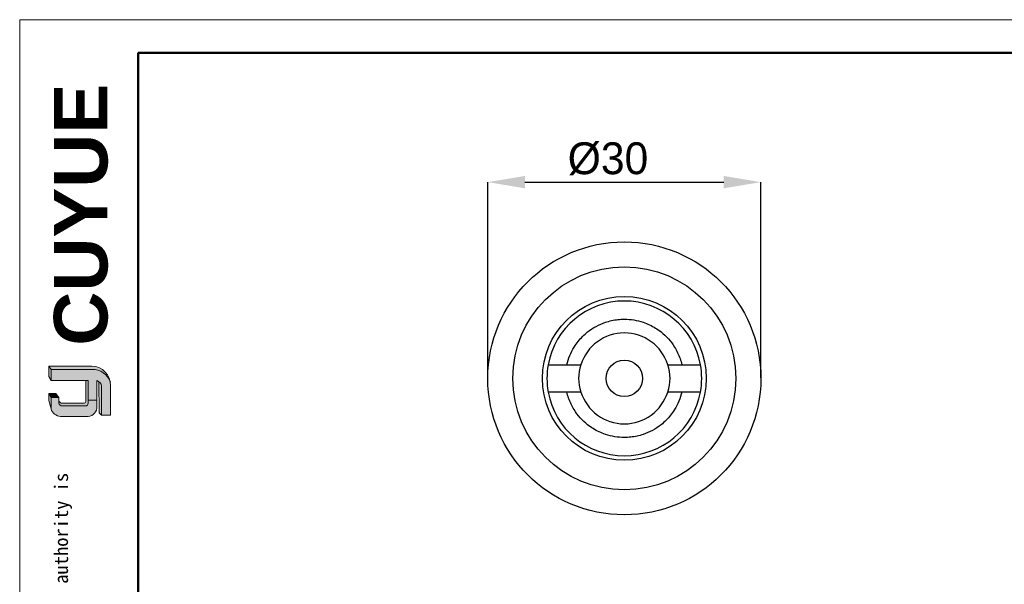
# Model space of a CAD drawing. Header units: millimetres. Extents: x 2793 to 3016, y 1303 to 1457.
# Tile 2 of 3: x 2793 to 2901, y 1395 to 1457. Entities that reach past the tile are written whole.
import ezdxf

# ---------------------------------------------------------------- set-up
doc = ezdxf.new("R2010")
doc.units = ezdxf.units.MM
for name, color, linetype, lineweight in [('0007', 7, 'Continuous', 5), ('实线层', 7, 'Continuous', 25), ('尺寸线层', 3, 'Continuous', 18), ('粗实线层', 7, 'Continuous', 50), ('细实线层', 3, 'Continuous', 18)]:
    doc.layers.add(name, color=color, linetype=linetype, lineweight=lineweight)
doc.layers.add('1轮廓实线层', color=7, linetype='Continuous')
doc.layers.add('2细线层', color=3, linetype='Continuous')
doc.styles.add('ARIAL', font='arial.ttf')
doc.styles.add('SLDTEXTSTYLE1', font='txt')
doc.styles.get("Standard").update_dxf_attribs({"font": 'arial.ttf'})
doc.dimstyles.new('SLDDIMSTYLE0', dxfattribs={"dimtxt": 3.5, "dimasz": 4.08, "dimexe": 0, "dimexo": 0.0625, "dimgap": 0.875, "dimtad": 2, "dimdec": 0, "dimrnd": 1e-09, "dimzin": 4, "dimdsep": 46, "dimtxsty": 'SLDTEXTSTYLE1', "dimsah": 1, "dimcen": 0.09, "dimadec": 0, "dimazin": 1, "dimtfac": 1, "dimtofl": 0, "dimtmove": 0, "dimatfit": 3, "dimfxl": 1, "dimfrac": 2, "dimtolj": 1, "dimtzin": 12, "dimarcsym": 0})

# ---------------------------------------------------------------- blocks, each defined once
blk = doc.blocks.new('*D8')
at = {"layer": '2细线层', "color": 0, "lineweight": -2, "transparency": 16777216}
for p, q in [((2843.948091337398, 1417.372882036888), (2843.948091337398, 1438.876002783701)), ((2848.028091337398, 1438.876002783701), (2869.868091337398, 1438.876002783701)), ((2873.948091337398, 1417.372882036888), (2873.948091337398, 1438.876002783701))]:
    blk.add_line(p, q, dxfattribs=at)
at = {"layer": '2细线层', "color": 0, "transparency": 16777216}
for points in [[(2848.028091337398, 1439.556002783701), (2848.028091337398, 1438.196002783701), (2843.948091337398, 1438.876002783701)], [(2869.868091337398, 1439.556002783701), (2869.868091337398, 1438.196002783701), (2873.948091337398, 1438.876002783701)]]:
    blk.add_solid(points, dxfattribs=at)
at = {"layer": 'Defpoints', "color": 0, "transparency": 16777216}
for p in [(2873.948091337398, 1438.876002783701), (2843.948091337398, 1417.310382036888), (2873.948091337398, 1417.310382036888)]:
    blk.add_point(p, dxfattribs=at)
at = {"layer": '2细线层', "color": 0, "transparency": 16777216, "insert": (2857.154124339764, 1443.251002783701), "char_height": 3.5, "attachment_point": 2, "style": 'SLDTEXTSTYLE1'}
blk.add_mtext('\\A1;%%c30', dxfattribs=at)

msp = doc.modelspace()

# ---------------------------------------------------------------- hatches: boundary and pattern name
at = {"layer": '实线层'}
h = msp.add_hatch(color=251, dxfattribs=at)
edge = h.paths.add_edge_path(flags=0)
edge.add_line((2795.71925692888, 1418.653974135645), (2795.974573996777, 1418.293035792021))
edge.add_line((2795.974573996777, 1418.293035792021), (2800.475484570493, 1418.293035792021))
edge.add_arc((2800.554937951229, 1416.255952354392), 2.038632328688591, 18.258457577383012, 92.23360366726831, ccw=False)
edge.add_arc((2800.420492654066, 1416.556884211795), 2.097810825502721, 9.265836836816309, 88.49787900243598)
edge.add_line((2800.475484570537, 1418.653974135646), (2795.71925692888, 1418.653974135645))
h = msp.add_hatch(color=254, dxfattribs=at)
h.paths.add_polyline_path([(2795.71925692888, 1414.874587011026), (2795.974573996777, 1413.957716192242), (2795.974573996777, 1415.218358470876), (2795.71925692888, 1415.651923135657)], flags=0)
h.paths.add_polyline_path([(2795.974573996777, 1417.064895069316), (2795.974573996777, 1418.293035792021), (2795.71925692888, 1418.653974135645), (2795.71925692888, 1417.517612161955)], flags=0)
h = msp.add_hatch(color=251, dxfattribs=at)
edge = h.paths.add_edge_path(flags=0)
edge.add_line((2799.571043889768, 1414.57555418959), (2797.223254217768, 1414.57555418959))
edge.add_arc((2797.222416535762, 1414.976746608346), 0.4011932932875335, 193.8962338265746, 270.1196323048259, ccw=False)
edge.add_line((2796.832965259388, 1414.880394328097), (2796.832965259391, 1414.591070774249))
edge.add_arc((2797.222416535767, 1414.687423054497), 0.4011932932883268, 193.8962338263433, 270.1196323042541)
edge.add_line((2797.223254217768, 1414.28623063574), (2799.745593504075, 1414.286230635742))
edge.add_arc((2799.75744044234, 1414.576121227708), 0.2901325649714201, 267.659799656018, 364.9883187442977)
edge.add_line((2800.046474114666, 1414.601349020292), (2800.046474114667, 1417.064895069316))
edge.add_line((2800.046474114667, 1417.064895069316), (2799.802237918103, 1417.064895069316))
edge.add_line((2799.802237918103, 1417.064895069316), (2799.802237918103, 1414.760718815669))
edge.add_arc((2799.578221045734, 1414.803508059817), 0.2280668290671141, 268.1966309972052, 349.18624476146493, ccw=False)
h = msp.add_hatch(color=251, dxfattribs=at)
edge = h.paths.add_edge_path(flags=0)
edge.add_line((2801.249293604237, 1413.506794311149), (2801.533491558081, 1413.248558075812))
edge.add_line((2801.533491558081, 1413.248558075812), (2801.533491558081, 1416.452341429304))
edge.add_arc((2800.772155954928, 1416.334963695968), 0.7703307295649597, 8.764480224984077, 53.88699480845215)
edge.add_line((2801.226173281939, 1416.957280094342), (2801.249293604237, 1413.506794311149))
msp.add_hatch(color=251, dxfattribs=at).paths.add_polyline_path([(2796.832965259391, 1415.218358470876), (2796.503531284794, 1415.651923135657), (2795.71925692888, 1415.651923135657), (2795.974573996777, 1415.218358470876)], flags=0)
h = msp.add_hatch(color=30, dxfattribs=at)
edge = h.paths.add_edge_path(flags=0)
edge.add_arc((2797.222416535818, 1414.687423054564), 0.4011932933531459, 193.8962338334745, 270.11963231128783, ccw=False)
edge.add_line((2796.832965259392, 1414.591070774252), (2796.832965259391, 1415.218358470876))
edge.add_line((2796.832965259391, 1415.218358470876), (2795.974573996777, 1415.218358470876))
edge.add_line((2795.974573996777, 1415.218358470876), (2795.974573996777, 1413.957716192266))
edge.add_arc((2797.158503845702, 1414.352719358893), 1.248085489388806, 198.4506221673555, 263.4013944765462)
edge.add_line((2797.015082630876, 1413.112901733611), (2800.046474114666, 1413.11290173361))
edge.add_arc((2799.946982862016, 1414.180852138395), 1.072574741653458, 275.3223660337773, 362.7233690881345)
edge.add_line((2801.018346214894, 1414.231814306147), (2801.018346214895, 1414.903898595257))
edge.add_line((2801.018346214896, 1414.903898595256), (2800.046474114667, 1414.903898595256))
edge.add_line((2800.046474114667, 1414.903898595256), (2800.046474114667, 1414.601349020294))
edge.add_arc((2799.757440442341, 1414.576121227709), 0.2901325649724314, -92.34020034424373, 4.988318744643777, ccw=False)
edge.add_line((2799.745593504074, 1414.286230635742), (2797.223254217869, 1414.286230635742))
at = {"layer": '尺寸线层'}
h = msp.add_hatch(color=179, dxfattribs=at)
edge = h.paths.add_edge_path(flags=0)
edge.add_line((2800.475484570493, 1418.293035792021), (2795.974573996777, 1418.293035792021))
edge.add_line((2795.974573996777, 1418.293035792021), (2795.974573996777, 1417.064895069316))
edge.add_line((2795.974573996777, 1417.064895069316), (2800.046474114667, 1417.064895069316))
edge.add_line((2800.046474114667, 1417.064895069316), (2800.046474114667, 1414.903898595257))
edge.add_line((2800.046474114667, 1414.903898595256), (2801.018346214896, 1414.903898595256))
edge.add_line((2801.018346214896, 1414.903898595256), (2801.018346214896, 1417.064895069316))
edge.add_arc((2800.772155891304, 1416.334963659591), 0.7703307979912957, 8.764482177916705, 71.36184450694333, ccw=False)
edge.add_line((2801.533491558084, 1416.452341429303), (2801.533491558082, 1413.248558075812))
edge.add_line((2801.533491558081, 1413.248558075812), (2802.518001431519, 1413.248558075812))
edge.add_line((2802.518001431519, 1413.248558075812), (2802.518001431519, 1416.521286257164))
edge.add_arc((2800.420493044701, 1416.556884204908), 2.09781044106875, 359.0276957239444, 369.2658387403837)
edge.add_arc((2800.55493795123, 1416.255952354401), 2.038632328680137, 18.25845757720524, 92.23360366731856)

# ---------------------------------------------------------------- linework, layer by layer
at = {"layer": '0007'}
for p, q in [((2795.71925692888, 1418.653974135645), (2800.475484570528, 1418.653974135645)), ((2795.71925692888, 1417.517612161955), (2795.71925692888, 1418.653974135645)), ((2795.974573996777, 1418.293035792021), (2795.71925692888, 1418.653974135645)), ((2795.974573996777, 1418.293035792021), (2800.475484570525, 1418.293035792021)), ((2795.974573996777, 1417.064895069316), (2795.974573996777, 1418.293035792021)), ((2795.974573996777, 1417.064895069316), (2795.71925692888, 1417.517612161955)), ((2800.046474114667, 1417.064895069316), (2795.974573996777, 1417.064895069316)), ((2799.802237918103, 1414.760718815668), (2799.802237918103, 1417.064895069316)), ((2800.046474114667, 1414.601349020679), (2800.046474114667, 1417.064895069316)), ((2801.018346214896, 1414.231814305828), (2801.018346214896, 1417.064895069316)), ((2801.249293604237, 1413.506794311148), (2801.226173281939, 1416.957280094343)), ((2801.533491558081, 1413.248558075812), (2801.533491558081, 1416.452341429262)), ((2802.518001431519, 1413.248558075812), (2802.518001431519, 1416.521286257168)), ((2795.71925692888, 1414.874587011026), (2795.71925692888, 1415.651923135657)), ((2796.503531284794, 1415.651923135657), (2795.71925692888, 1415.651923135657)), ((2795.974573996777, 1415.218358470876), (2795.71925692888, 1415.651923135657)), ((2795.974573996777, 1413.957716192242), (2795.71925692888, 1414.874587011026)), ((2795.974573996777, 1413.957716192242), (2795.974573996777, 1415.218358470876)), ((2796.832965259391, 1415.218358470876), (2795.974573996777, 1415.218358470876)), ((2796.832965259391, 1415.218358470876), (2796.503531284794, 1415.651923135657)), ((2796.832965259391, 1414.591070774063), (2796.832965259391, 1415.218358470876)), ((2800.046474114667, 1414.903898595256), (2801.018346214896, 1414.903898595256)), ((2799.571043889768, 1414.57555418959), (2797.223254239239, 1414.57555418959)), ((2799.74559350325, 1414.286230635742), (2797.223254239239, 1414.286230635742)), ((2800.046474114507, 1413.11290173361), (2797.015082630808, 1413.11290173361)), ((2801.533491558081, 1413.248558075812), (2801.249293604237, 1413.506794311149)), ((2802.518001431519, 1413.248558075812), (2801.533491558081, 1413.248558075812))]:
    msp.add_line(p, q, dxfattribs=at)
for centre, radius, start, end in [((2800.420492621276, 1416.556884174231), 2.097810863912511, 359.0276967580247, 88.4978781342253), ((2800.554938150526, 1416.255952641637), 2.038632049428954, 18.24249939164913, 92.23360957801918), ((2800.772155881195, 1416.334963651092), 0.7703308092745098, 8.764482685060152, 71.36184399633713), ((2797.222416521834, 1414.97674659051), 0.4011932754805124, 193.8962318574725, 270.1196373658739), ((2799.578221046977, 1414.803508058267), 0.2280668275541, 268.1966306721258, 349.186245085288), ((2797.158504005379, 1414.352719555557), 1.248085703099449, 198.4506284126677, 263.4013882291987), ((2797.222416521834, 1414.687423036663), 0.4011932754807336, 193.8962318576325, 270.1196373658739), ((2799.757440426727, 1414.576121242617), 0.2901325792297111, 267.6598026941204, 4.9883156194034), ((2799.946982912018, 1414.180852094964), 1.072574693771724, 275.3223635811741, 2.723371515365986)]:
    msp.add_arc(centre, radius, start, end, dxfattribs=at)
at = {"layer": '1轮廓实线层', "linetype": 'Continuous', "lineweight": 25}
for p, q in [((2852.623536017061, 1418.810382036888), (2854.178395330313, 1418.810382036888)), ((2863.717787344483, 1418.810382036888), (2865.272646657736, 1418.810382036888)), ((2854.178395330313, 1415.810382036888), (2852.623536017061, 1415.810382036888)), ((2865.272646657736, 1415.810382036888), (2863.717787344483, 1415.810382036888))]:
    msp.add_line(p, q, dxfattribs=at)
for radius in [14.99999999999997, 12.24999999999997, 9, 2]:
    msp.add_circle((2858.948091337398, 1417.310382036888), radius, dxfattribs=at)
for radius, start, end in [(8.500000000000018, 10.16424862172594, 169.8357513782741), (5.000000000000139, 17.45760312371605, 162.542396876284), (8.500000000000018, 169.8357513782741, 190.1642486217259), (5.02000000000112, 162.6141703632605, 197.3858296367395), (5.020000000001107, 342.6141703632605, 17.38582963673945), (8.500000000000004, 349.8357513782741, 10.16424862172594), (8.500000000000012, 190.1642486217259, 349.8357513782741), (5.000000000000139, 197.457603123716, 342.542396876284)]:
    msp.add_arc((2858.948091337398, 1417.310382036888), radius, start, end, dxfattribs=at)
for points, knots in [([(2852.623536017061, 1418.810382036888), (2852.72050104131, 1419.149170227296), (2852.914407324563, 1419.826663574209), (2853.363451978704, 1420.673837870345), (2853.851133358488, 1421.368625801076), (2854.349504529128, 1421.92529096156), (2855.000813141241, 1422.502395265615), (2855.833496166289, 1423.053874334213), (2856.737196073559, 1423.445407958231), (2857.548595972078, 1423.671512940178), (2858.244364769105, 1423.785556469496), (2859.064759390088, 1423.829069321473), (2860.004170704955, 1423.754264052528), (2860.932028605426, 1423.521840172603), (2861.720579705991, 1423.205969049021), (2862.377219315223, 1422.84990747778), (2863.089075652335, 1422.349244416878), (2863.817680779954, 1421.666310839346), (2864.407680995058, 1420.877503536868), (2864.813665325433, 1420.139909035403), (2865.08926278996, 1419.490241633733), (2865.211401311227, 1419.037437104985), (2865.272646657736, 1418.810382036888)], [0, 0, 0, 0, 0.06069358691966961, 0.1213722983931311, 0.1643591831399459, 0.2070471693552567, 0.2500072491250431, 0.3142955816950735, 0.3785536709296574, 0.4191289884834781, 0.4594512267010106, 0.5000002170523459, 0.5607011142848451, 0.6213723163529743, 0.6643592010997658, 0.7070471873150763, 0.7500072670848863, 0.8142955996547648, 0.878553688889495, 0.9191223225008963, 0.9594445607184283, 1, 1, 1, 1]), ([(2850.581491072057, 1418.810382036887), (2850.586784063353, 1418.810382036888), (2850.597524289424, 1418.810382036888), (2850.683879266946, 1418.810382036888), (2850.820307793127, 1418.810382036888), (2851.005697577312, 1418.810382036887), (2851.236820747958, 1418.810382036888), (2851.504836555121, 1418.810382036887), (2851.806831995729, 1418.810382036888), (2852.100890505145, 1418.810382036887), (2852.37628146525, 1418.810382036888), (2852.540737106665, 1418.810382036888), (2852.623536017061, 1418.810382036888)], [0, 0, 0, 0, 0.1033844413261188, 0.2097816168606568, 0.31316216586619, 0.4195089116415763, 0.5235157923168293, 0.6304531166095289, 0.7360487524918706, 0.8445882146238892, 0.9217544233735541, 1, 1, 1, 1]), ([(2865.272646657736, 1418.810382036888), (2865.387935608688, 1418.810382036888), (2865.621807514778, 1418.810382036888), (2865.961465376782, 1418.810382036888), (2866.284725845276, 1418.810382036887), (2866.57442044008, 1418.810382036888), (2866.827493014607, 1418.810382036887), (2867.030863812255, 1418.810382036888), (2867.184689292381, 1418.810382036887), (2867.268896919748, 1418.810382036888), (2867.308622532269, 1418.810382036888), (2867.312661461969, 1418.810382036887), (2867.314691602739, 1418.810382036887)], [0, 0, 0, 0, 0.1089000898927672, 0.2209116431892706, 0.3298283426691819, 0.4420076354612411, 0.549083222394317, 0.6593875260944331, 0.7643701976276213, 0.8724782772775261, 0.9359020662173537, 1, 1, 1, 1]), ([(2852.623536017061, 1415.810382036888), (2852.508247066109, 1415.810382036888), (2852.274375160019, 1415.810382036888), (2851.934717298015, 1415.810382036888), (2851.611456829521, 1415.810382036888), (2851.321762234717, 1415.810382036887), (2851.068689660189, 1415.810382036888), (2850.865318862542, 1415.810382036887), (2850.711493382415, 1415.810382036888), (2850.627285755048, 1415.810382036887), (2850.587560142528, 1415.810382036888), (2850.583521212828, 1415.810382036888), (2850.581491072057, 1415.810382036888)], [0, 0, 0, 0, 0.1089000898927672, 0.2209116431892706, 0.3298283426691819, 0.4420076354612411, 0.549083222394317, 0.6593875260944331, 0.7643701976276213, 0.8724782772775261, 0.9359020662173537, 1, 1, 1, 1]), ([(2865.272646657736, 1415.810382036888), (2865.175681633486, 1415.471593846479), (2864.981775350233, 1414.794100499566), (2864.532730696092, 1413.946926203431), (2864.045049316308, 1413.252138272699), (2863.546678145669, 1412.695473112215), (2862.895369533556, 1412.11836880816), (2862.062686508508, 1411.566889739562), (2861.158986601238, 1411.175356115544), (2860.347586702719, 1410.949251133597), (2859.651817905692, 1410.835207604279), (2858.831423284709, 1410.791694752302), (2857.892011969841, 1410.866500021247), (2856.96415406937, 1411.098923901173), (2856.175602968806, 1411.414795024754), (2855.518963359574, 1411.770856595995), (2854.807107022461, 1412.271519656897), (2854.078501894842, 1412.954453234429), (2853.488501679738, 1413.743260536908), (2853.082517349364, 1414.480855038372), (2852.806919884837, 1415.130522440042), (2852.68478136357, 1415.583326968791), (2852.623536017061, 1415.810382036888)], [0, 0, 0, 0, 0.06069358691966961, 0.1213722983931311, 0.1643591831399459, 0.2070471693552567, 0.2500072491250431, 0.3142955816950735, 0.3785536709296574, 0.4191289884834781, 0.4594512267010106, 0.5000002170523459, 0.5607011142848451, 0.6213723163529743, 0.6643592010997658, 0.7070471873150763, 0.7500072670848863, 0.8142955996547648, 0.878553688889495, 0.9191223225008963, 0.9594445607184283, 1, 1, 1, 1]), ([(2867.314691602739, 1415.810382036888), (2867.309398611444, 1415.810382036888), (2867.298658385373, 1415.810382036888), (2867.212303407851, 1415.810382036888), (2867.07587488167, 1415.810382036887), (2866.890485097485, 1415.810382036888), (2866.659361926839, 1415.810382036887), (2866.391346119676, 1415.810382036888), (2866.089350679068, 1415.810382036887), (2865.795292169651, 1415.810382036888), (2865.519901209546, 1415.810382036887), (2865.355445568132, 1415.810382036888), (2865.272646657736, 1415.810382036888)], [0, 0, 0, 0, 0.1033844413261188, 0.2097816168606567, 0.3131621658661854, 0.4195089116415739, 0.5235157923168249, 0.6304531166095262, 0.7360487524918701, 0.8445882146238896, 0.9217544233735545, 0.9999999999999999, 0.9999999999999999, 0.9999999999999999, 0.9999999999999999])]:
    msp.add_open_spline(points, degree=3, knots=knots, dxfattribs=at)
at = {"layer": '粗实线层'}
msp.add_lwpolyline([(2805.565426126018, 1453.07559593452), (3005.991647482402, 1453.07559593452), (3005.991647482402, 1305.928899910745), (2805.565426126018, 1305.928899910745)], close=True, dxfattribs=at)
at = {"layer": '细实线层'}
msp.add_lwpolyline([(2792.53442234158, 1456.730685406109), (3009.64673695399, 1456.730685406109), (3009.64673695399, 1303.216927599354), (2792.53442234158, 1303.216927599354)], close=True, dxfattribs=at)

# ---------------------------------------------------------------- texts
at = {"layer": '粗实线层', "color": 49, "insert": (2796.290103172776, 1420.902984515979), "char_height": 5.888, "width": 24.88298650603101, "attachment_point": 1, "rotation": 90, "style": 'ARIAL'}
msp.add_mtext('{\\farial|b1|i0|c0|p34;CUYUE}', dxfattribs=at)
at = {"layer": '粗实线层', "color": 3, "insert": (2793.860587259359, 1321.603223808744), "char_height": 1.493174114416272, "width": 87.72402229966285, "attachment_point": 1, "rotation": 90}
msp.add_mtext('{\\fSimHei|b0|i0|c134|p49;We reserve all rights in this document and in the information contained therein,reproduction,use or disclosure to third parties without express authority is strictly forbidden. copyright 2023CUYUE}', dxfattribs=at)

# ---------------------------------------------------------------- dimensions: what is measured, and where the dimension line sits
at = {"layer": '2细线层'}
dim = msp.add_linear_dim(base=(2873.948091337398, 1438.876002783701), p1=(2843.948091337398, 1417.310382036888), p2=(2873.948091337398, 1417.310382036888), text='%%c<>', dimstyle='SLDDIMSTYLE0', dxfattribs=at)
dim.commit()
dim.dimension.update_dxf_attribs({"geometry": '*D8', "text_midpoint": (2857.154124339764, 1438.876002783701), "dimtype": 160})

doc.saveas('drawing.dxf')
